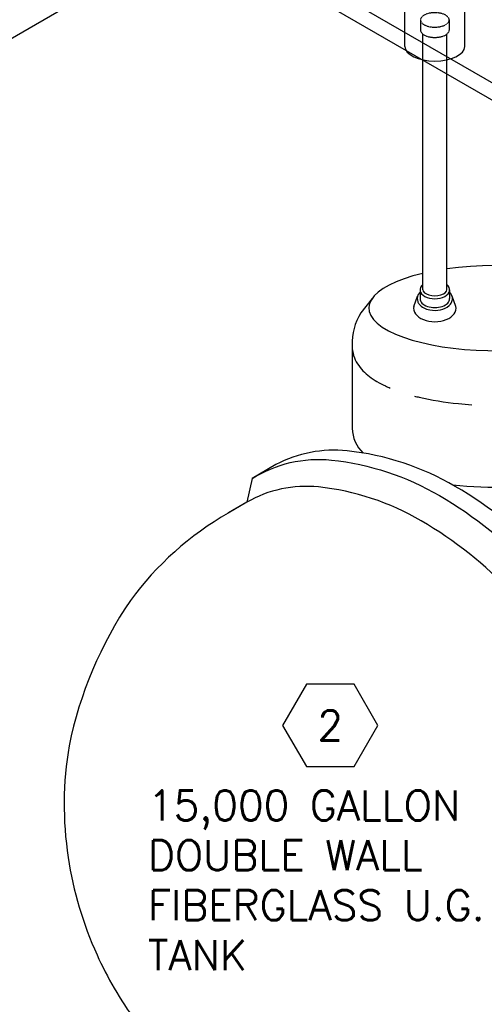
# Model space of a CAD drawing. Extents: x -15981 to -11679, y 2285 to 5601.
# Tile 49 of 103: x -14356 to -14216, y 2994 to 3290. Entities that reach past the tile are written whole.
import ezdxf
from ezdxf.enums import TextEntityAlignment as Align

# ---------------------------------------------------------------- set-up
doc = ezdxf.new("R2010")
doc.units = 0
doc.header["$MEASUREMENT"] = 0
doc.linetypes.add('HIDDEN5', pattern=[0.05, 0.025, -0.025])
doc.layers.get('0').update_dxf_attribs({"linetype": 'CONTINUOUS'})
for name, color, linetype in [('PIPING-VENT-ISO', 3, 'CONTINUOUS'), ('RISERS', 3, 'CONTINUOUS'), ('SUMP', 3, 'CONTINUOUS'), ('TANK', 2, 'CONTINUOUS'), ('TEXT', 3, 'CONTINUOUS')]:
    doc.layers.add(name, color=color, linetype=linetype)
doc.styles.add('SIMPLEX', font='simplex')

# ---------------------------------------------------------------- blocks, each defined once
blk = doc.blocks.new('HEX')
at = {"color": 3}
blk.add_lwpolyline([(-0.0577, 0.1), (-0.1155, 0), (-0.0577, -0.1), (0.0577, -0.1), (0.1155, 0), (0.0577, 0.1)], close=True, dxfattribs=at)
at = {"color": 3, "style": 'SIMPLEX'}
blk.add_attdef('D#', text='', height=0.08, dxfattribs=at).set_placement((0, 0), align=Align.MIDDLE)

msp = doc.modelspace()

# ---------------------------------------------------------------- linework, layer by layer
at = {"layer": 'PIPING-VENT-ISO'}
for p, q in [((-14294.28, 3317.1, 0), (-14145, 3230.91, 0)), ((-14943.12, 2946.39, 0), (-14307.34, 3313.61, 0)), ((-14296.42, 3313.14, 0), (-14144.39, 3225.36, 0))]:
    msp.add_line(p, q, dxfattribs=at)
at = {"layer": 'RISERS', "linetype": 'Continuous'}
for p, q in [((-14240.25, 3281.66, 0), (-14240.25, 3295.16, 0)), ((-14222.3, 3281.66, 0), (-14222.3, 3295.16, 0)), ((-14234.88, 3208.59, 0), (-14234.88, 3277.61, 0)), ((-14227.68, 3208.61, 0), (-14227.68, 3277.61, 0)), ((-14237.58, 3203.6, 0), (-14236.44, 3206.7, 0)), ((-14235.72, 3208.59, 0), (-14235.72, 3205.9, 0)), ((-14226.83, 3208.59, 0), (-14226.83, 3205.91, 0)), ((-14224.98, 3203.6, 0), (-14226.11, 3206.7, 0))]:
    msp.add_line(p, q, dxfattribs=at)
at = {"layer": 'RISERS', "color": 7, "linetype": 'HIDDEN5'}
for p, q in [((-14235.61, 3289.62, 0), (-14235.6, 3286.54, 0)), ((-14226.97, 3289.64, 0), (-14226.96, 3286.57, 0)), ((-14234.88, 3277.66, 0), (-14234.88, 3285.42, 0)), ((-14227.68, 3277.61, 0), (-14227.68, 3285.39, 0))]:
    msp.add_line(p, q, dxfattribs=at)
at = {"layer": 'RISERS', "color": 7, "linetype": 'HIDDEN5', "elevation": 0}
msp.add_lwpolyline([(-14231.29, 3291.79, 0.05), (-14233.04, 3291.63, 0.06), (-14234.35, 3291.16, 0.1), (-14235.34, 3290.36, 0.17), (-14235.61, 3289.62, 0.17), (-14235.33, 3288.9, 0.1), (-14234.34, 3288.11, 0.06), (-14233.03, 3287.65, 0.05), (-14231.28, 3287.47, 0.05), (-14229.53, 3287.66, 0.06), (-14228.22, 3288.13, 0.1), (-14227.23, 3288.92, 0.17), (-14226.97, 3289.64, 0.17), (-14227.24, 3290.38, 0.1), (-14228.23, 3291.17, 0.06), (-14229.54, 3291.63, 0.05)], format="xyb", close=True, dxfattribs=at)
msp.add_lwpolyline([(-14235.6, 3286.54, 0.17), (-14235.33, 3285.83, 0.1), (-14234.33, 3285.02, 0.06), (-14233.02, 3284.57, 0.05), (-14231.27, 3284.39, 0.05), (-14229.53, 3284.58, 0.06), (-14228.21, 3285.03, 0.1), (-14227.23, 3285.84, 0.17), (-14226.96, 3286.57, 0.17)], format="xyb", dxfattribs=at)
at = {"layer": 'RISERS'}
msp.add_ellipse((-14231.28, 3281.66, 0), major_axis=(8.98, 0), ratio=0.485856, start_param=3.141593, end_param=6.283185, dxfattribs=at)
at = {"layer": 'RISERS', "linetype": 'Continuous'}
for centre, major_axis, ratio, start_param, end_param in [((-14231.28, 3208.59, 0), (-4.45, 0), 0.60524, 5.655829, 10.052134), ((-14231.28, 3208.59, 0), (-3.6, 0), 0.49764, 0, 3.141593), ((-14231.28, 3203.06, 0), (6.36, 0), 0.643466, 3.008833, 6.415247), ((-14231.28, 3205.91, 0), (-4.45, 0), 0.60524, 6.283185, 9.424778)]:
    msp.add_ellipse(centre, major_axis=major_axis, ratio=ratio, start_param=start_param, end_param=end_param, dxfattribs=at)
msp.add_open_spline([(-14235.72, 3207.86, 0), (-14236.01, 3207.56, 0), (-14236.24, 3207.22, 0), (-14236.51, 3206.55, 0), (-14236.57, 3206.23, 0), (-14236.57, 3205.91, 0), (-14236.57, 3205.62, 0), (-14236.52, 3205.33, 0), (-14236.32, 3204.77, 0), (-14236.17, 3204.51, 0), (-14235.64, 3203.82, 0), (-14235.17, 3203.45, 0), (-14234.08, 3202.86, 0), (-14233.46, 3202.65, 0), (-14231.77, 3202.32, 0), (-14230.65, 3202.33, 0), (-14228.59, 3202.77, 0), (-14227.66, 3203.19, 0), (-14226.68, 3204.1, 0), (-14226.43, 3204.42, 0), (-14226.08, 3205.13, 0), (-14225.98, 3205.53, 0), (-14225.98, 3206.32, 0), (-14226.08, 3206.72, 0), (-14226.41, 3207.36, 0), (-14226.6, 3207.62, 0), (-14226.83, 3207.86, 0)], degree=3, knots=[5.753765, 5.753765, 5.753765, 5.753765, 6.049788, 6.049788, 6.283185, 6.283185, 6.283185, 6.498982, 6.498982, 6.714779, 6.714779, 7.12787, 7.12787, 7.54096, 7.54096, 8.193187, 8.193187, 8.845413, 8.845413, 9.136468, 9.136468, 9.427523, 9.427523, 9.718577, 9.718577, 9.954222, 9.954222, 9.954222, 9.954222], dxfattribs=at)
at = {"layer": 'SUMP', "elevation": 0}
for points in [[(-14250.05, 3206), (-14253.49, 3201.67, 0.151679), (-14256.08, 3191.84), (-14256.08, 3166.98, 0.198449), (-14252.78, 3159.53)], [(-14175.63, 3206), (-14172.2, 3201.67, -0.149135), (-14169.6, 3192.01), (-14169.6, 3166.98, -0.25813), (-14176.19, 3156.89, 0.014433), (-14182.08, 3161.43), (-14186.83, 3158.68), (-14192.34, 3151.09, -0.074466), (-14225.86, 3149.93)]]:
    msp.add_lwpolyline(points, format="xyb", dxfattribs=at)
at = {"layer": 'SUMP'}
msp.add_ellipse((-14212.84, 3203.06, 0), major_axis=(-38.24, 0), ratio=0.334294, start_param=5.326502, end_param=11.393979, dxfattribs=at)
at = {"layer": 'SUMP', "color": 7}
for points, knots in [([(-14256.08, 3191.62, 0), (-14256.08, 3190.66, 0), (-14255.93, 3189.72, 0), (-14255.38, 3187.93, 0), (-14254.98, 3187.1, 0), (-14254.03, 3185.59, 0), (-14253.48, 3184.9, 0), (-14252.27, 3183.63, 0), (-14251.61, 3183.06, 0), (-14250.2, 3181.98, 0), (-14249.44, 3181.48, 0), (-14247.84, 3180.53, 0), (-14247, 3180.09, 0), (-14245.63, 3179.45, 0), (-14245.15, 3179.23, 0), (-14244.65, 3179.03, 0)], [0, 0, 0, 0, 0.1031624, 0.1031624, 0.2063249, 0.2063249, 0.3094873, 0.3094873, 0.4126497, 0.4126497, 0.5158122, 0.5158122, 0.6189746, 0.6189746, 0.6740534, 0.6740534, 0.6740534, 0.6740534]), ([(-14237.41, 3176.65, 0), (-14236.93, 3176.52, 0), (-14236.44, 3176.4, 0), (-14232.33, 3175.44, 0), (-14228.36, 3174.8, 0), (-14222.9, 3174.26, 0), (-14221.56, 3174.15, 0), (-14220.21, 3174.06, 0)], [0.9147167, 0.9147167, 0.9147167, 0.9147167, 0.9589448, 0.9589448, 1.2822486, 1.2822486, 1.3850952, 1.3850952, 1.3850952, 1.3850952])]:
    msp.add_open_spline(points, degree=3, knots=knots, dxfattribs=at)
at = {"layer": 'TANK', "elevation": 0}
for points in [[(-14150.31, 2985.8, 0.085441), (-14145.94, 3012.97, 0.071312), (-14151.52, 3049.1, 0.019282), (-14156.49, 3063.42, 0.038312), (-14169.56, 3090.51, 0.044515), (-14189.66, 3119.05, 0.013151), (-14196.55, 3126.76, 0.071312), (-14225.16, 3149.52, 0.106395), (-14257.59, 3160.19, 0.149431), (-14278.95, 3156.06), (-14286.12, 3151.85), (-14287.73, 3144.73)], [(-14286.12, 3151.85, -0.16913), (-14262.29, 3157.41, -0.106395), (-14229.86, 3146.74, -0.071312), (-14201.25, 3123.98, -0.016688), (-14192.61, 3114.11, -0.040957), (-14174.26, 3087.73, -0.038238), (-14161.21, 3060.69, -0.019356), (-14156.22, 3046.32, -0.071312), (-14150.64, 3010.19, -0.085174), (-14154.98, 2983.1, -0.085174)], [(-14161.34, 2993.92, 0.050104), (-14159.96, 3009.29, 0.071312), (-14165.28, 3043.68, 0.017305), (-14169.47, 3055.92, 0.040291), (-14182.44, 3083.08, 0.057637), (-14208.14, 3117.52, 0.071312), (-14235.37, 3139.18, 0.106395), (-14266.22, 3149.33, 0.159299), (-14287.73, 3144.73), (-14293.32, 3141.51)], [(-14172.93, 2967.54, 0.083466), (-14166.45, 2977.46, 0.106395), (-14159.96, 3009.29, 0.071312), (-14165.28, 3043.68, 0.017305), (-14169.47, 3055.92, 0.040291), (-14182.44, 3083.08, 0.057637), (-14208.14, 3117.52, 0.071312), (-14235.37, 3139.18, 0.106395), (-14266.22, 3149.33, 0.159299), (-14287.73, 3144.73), (-14293.16, 3141.6)], [(-14293.32, 3141.51, 0.103438), (-14322.65, 3115.23, 0.098949), (-14341.04, 3071.62, 0.079731), (-14341.32, 3038.02, 0.06863), (-14332.67, 3008.79, 0.025299), (-14327.51, 2998.76, 0.053014), (-14313.57, 2979.73, 0.040874), (-14300.27, 2967.3), (-14300.27, 2967.3, 0.014246), (-14295.43, 2963.68, 0.0822), (-14264.22, 2948.67, 0.066306), (-14237.73, 2944.61, 0.046144)]]:
    msp.add_lwpolyline(points, format="xyb", dxfattribs=at)

# ---------------------------------------------------------------- block references
at = {"layer": 'TEXT'}
ref = msp.add_blockref('HEX', (-14262.68, 3077.7, 0), dxfattribs=dict(at, xscale=123.759022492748, yscale=123.759022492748, zscale=123.759022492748))
ref.add_attrib('D#', '2', dxfattribs={"layer": '0', "height": 9, "style": 'SIMPLEX'}).set_placement((-14262.68, 3077.7, 0), align=Align.MIDDLE)

# ---------------------------------------------------------------- texts
at = {"layer": 'TEXT', "insert": (-14317.39, 3058.19, 0), "char_height": 9, "width": 134.9173, "attachment_point": 1, "style": 'SIMPLEX'}
msp.add_mtext('15,000 GALLON DOUBLE WALL FIBERGLASS U.G. TANK', dxfattribs=at)

doc.saveas('drawing.dxf')
